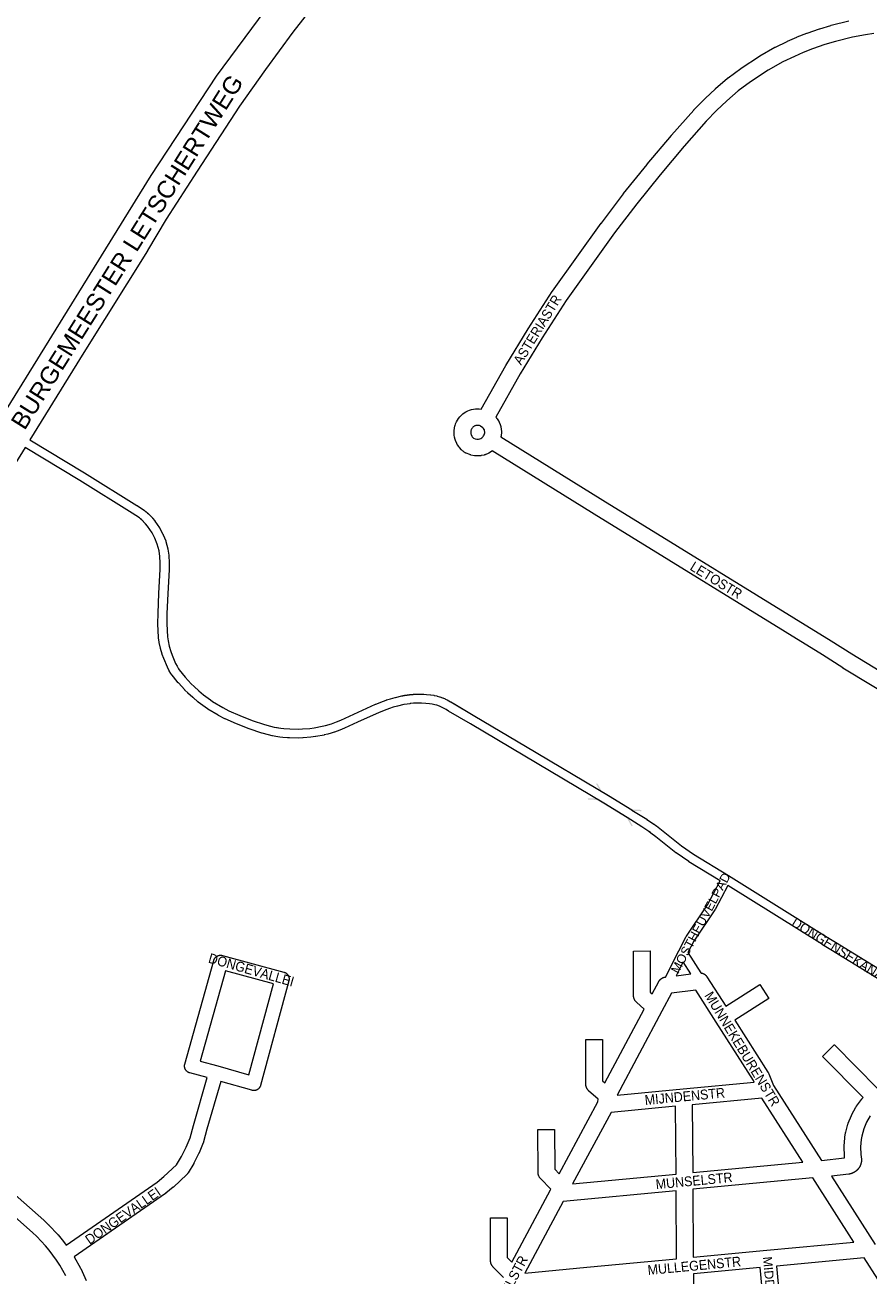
# Model space of a CAD drawing. Header units: metres. Extents: x 123819 to 142731, y 393440 to 405763.
# Tile 64 of 256: x 126581 to 127242, y 400870 to 401849. Entities that reach past the tile are written whole.
import ezdxf
from ezdxf.enums import TextEntityAlignment as Align

# ---------------------------------------------------------------- set-up
doc = ezdxf.new("R2010")
doc.units = ezdxf.units.M
doc.header["$MEASUREMENT"] = 0
for name, color, linetype, lineweight in [('gs-anno-wegen algemeen tekst', 7, 'Continuous', 0), ('gs-knt-fietspaden', 7, 'Continuous', 0), ('gs-knt-hoofdweg', 7, 'Continuous', 0), ('gs-knt-wegen algemeen', 7, 'Continuous', 0), ('gs-symb-viaduct', 7, 'Continuous', 0), ('gs-vlk-plantopografie wegen algemeen', 7, 'Continuous', 0)]:
    doc.layers.add(name, color=color, linetype=linetype, lineweight=lineweight)
doc.styles.add('1.25mm', font='arial.ttf', dxfattribs={"height": 0.002})
doc.styles.add('Style-Arial', font='arial.ttf')

# ---------------------------------------------------------------- blocks, each defined once
blk = doc.blocks.new('gg0-viaduct_136')
at = {"layer": 'gs-symb-viaduct', "linetype": 'Continuous'}
blk.add_hatch(color=7, dxfattribs=at).paths.add_polyline_path([(-5.58, -1.69), (-5.8, -1.4), (-4, 0), (4, 0), (5.8, -1.4), (5.58, -1.69), (3.87, -0.37), (-3.87, -0.37)])
blk = doc.blocks.new('gg0-viaduct_137')
at = {"layer": 'gs-symb-viaduct', "linetype": 'Continuous'}
blk.add_hatch(color=7, dxfattribs=at).paths.add_polyline_path([(-5.58, -1.69), (-5.8, -1.4), (-4, 0), (4, 0), (5.8, -1.4), (5.58, -1.69), (3.87, -0.37), (-3.87, -0.37)])

msp = doc.modelspace()

# ---------------------------------------------------------------- linework, layer by layer
at = {"layer": 'gs-anno-wegen algemeen tekst', "color": 7, "linetype": 'Continuous', "flags": 128}
for points in [[(126613.69, 400893.27), (126684.97, 400942.55), (126690.22, 400946.9), (126700.07, 400956.15), (126704.01, 400962.61), (126707.68, 400969.9), (126710.73, 400977.34), (126713.34, 400986.89), (126713.36, 400986.96), (126724.08, 401024.4), (126710.45, 401028.09), (126710.19, 401028.16), (126709.95, 401028.25), (126709.7, 401028.35), (126709.46, 401028.46), (126709.23, 401028.58), (126709, 401028.71), (126708.78, 401028.85), (126708.57, 401029.01), (126708.36, 401029.17), (126708.16, 401029.34), (126707.97, 401029.53), (126707.79, 401029.72), (126707.62, 401029.92), (126707.46, 401030.13), (126707.3, 401030.34), (126707.16, 401030.57), (126707.03, 401030.79), (126706.91, 401031.03), (126706.81, 401031.27), (126706.71, 401031.52), (126706.62, 401031.77), (126706.55, 401032.02), (126706.49, 401032.28), (126706.44, 401032.53), (126706.41, 401032.8), (126706.39, 401033.06), (126706.38, 401033.32), (126706.38, 401033.59), (126706.39, 401033.85), (126706.42, 401034.11), (126706.46, 401034.37), (126706.51, 401034.63), (126706.58, 401034.89), (126729.26, 401116.19), (126729.33, 401116.45), (126729.43, 401116.7), (126729.53, 401116.95), (126729.64, 401117.19), (126729.77, 401117.43), (126729.91, 401117.66), (126730.06, 401117.88), (126730.22, 401118.1), (126730.39, 401118.31), (126730.57, 401118.51), (126730.76, 401118.7), (126730.96, 401118.88), (126731.17, 401119.05), (126731.38, 401119.21), (126731.61, 401119.36), (126731.84, 401119.5), (126732.07, 401119.63), (126732.32, 401119.74), (126732.57, 401119.85), (126732.82, 401119.94), (126733.08, 401120.02), (126733.34, 401120.08), (126733.6, 401120.14), (126733.87, 401120.18), (126734.13, 401120.2), (126734.4, 401120.22), (126734.67, 401120.22), (126734.94, 401120.21), (126735.21, 401120.18), (126735.48, 401120.14), (126735.74, 401120.09), (126736, 401120.03)], [(126736, 401120.03), (126784.17, 401107), (126784.42, 401106.93), (126784.67, 401106.84), (126784.91, 401106.75), (126785.15, 401106.64), (126785.38, 401106.52), (126785.61, 401106.38), (126785.83, 401106.24), (126786.04, 401106.09), (126786.25, 401105.93), (126786.44, 401105.75), (126786.63, 401105.57), (126786.81, 401105.38), (126786.99, 401105.18), (126787.15, 401104.98), (126787.3, 401104.76), (126787.44, 401104.54), (126787.57, 401104.32), (126787.69, 401104.08), (126787.8, 401103.84), (126787.9, 401103.6), (126787.98, 401103.35), (126788.05, 401103.1), (126788.12, 401102.84), (126788.16, 401102.59), (126788.2, 401102.33), (126788.23, 401102.07), (126788.24, 401101.8), (126788.24, 401101.54), (126788.22, 401101.28), (126788.2, 401101.02), (126788.16, 401100.76), (126788.11, 401100.5), (126788.05, 401100.25), (126765.9, 401018.33), (126765.82, 401018.07), (126765.73, 401017.83), (126765.64, 401017.58), (126765.52, 401017.34), (126765.4, 401017.1), (126765.27, 401016.88), (126765.12, 401016.65), (126764.97, 401016.44), (126764.8, 401016.23), (126764.63, 401016.03), (126764.45, 401015.84), (126764.25, 401015.66), (126764.05, 401015.49), (126763.84, 401015.33), (126763.63, 401015.18), (126763.4, 401015.04), (126763.17, 401014.9), (126762.93, 401014.79), (126762.69, 401014.68), (126762.45, 401014.58), (126762.19, 401014.5), (126761.94, 401014.43), (126761.68, 401014.37), (126761.42, 401014.32), (126761.16, 401014.29), (126760.89, 401014.27), (126760.63, 401014.26), (126760.36, 401014.26), (126760.1, 401014.28), (126759.84, 401014.31), (126759.58, 401014.35), (126759.32, 401014.4), (126759.06, 401014.47), (126734.7, 401021.45), (126723.96, 400983.96), (126721.27, 400974.11), (126721.21, 400973.89), (126721.14, 400973.68), (126721.05, 400973.47), (126717.8, 400965.53), (126717.71, 400965.33), (126717.62, 400965.14), (126713.75, 400957.45), (126713.65, 400957.25), (126713.53, 400957.06), (126709.09, 400949.77), (126708.95, 400949.57), (126708.81, 400949.37), (126708.66, 400949.17), (126708.5, 400948.98), (126708.33, 400948.8), (126708.16, 400948.63), (126697.64, 400938.75), (126697.51, 400938.64), (126697.38, 400938.53), (126691.82, 400933.91), (126691.63, 400933.76), (126691.43, 400933.62), (126619.95, 400884.2)], [(126732.44, 401033.56), (126756.72, 401026.6), (126775.97, 401097.81), (126738.4, 401107.96), (126718.68, 401037.28), (126732.36, 401033.58), (126732.44, 401033.56)]]:
    msp.add_lwpolyline(points, dxfattribs=at)
at = {"layer": 'gs-knt-fietspaden', "color": 7, "linetype": 'Continuous', "flags": 128}
for points in [[(126585.39, 401523.82), (126627.97, 401497.91), (126628, 401497.89), (126669.16, 401472.38), (126669.29, 401472.3), (126675.09, 401468.34), (126675.18, 401468.27), (126675.22, 401468.25), (126675.27, 401468.2), (126675.34, 401468.15)], [(126671.81, 401461.97), (126671, 401462.63), (126665.4, 401466.45), (126624.31, 401491.92), (126581.69, 401517.85)], [(126672.68, 401461.24), (126672.6, 401461.31), (126671.81, 401461.97)], [(126675.34, 401468.15), (126675.39, 401468.11), (126675.52, 401468.01), (126675.53, 401468), (126675.64, 401467.91), (126675.77, 401467.81), (126675.79, 401467.79), (126675.89, 401467.71), (126676.01, 401467.61), (126676.05, 401467.58), (126676.13, 401467.51), (126676.26, 401467.41), (126676.31, 401467.37), (126676.38, 401467.31), (126676.5, 401467.21), (126676.57, 401467.15), (126676.62, 401467.11), (126676.74, 401467.01), (126676.82, 401466.94), (126676.86, 401466.91), (126676.98, 401466.8), (126677.08, 401466.72), (126677.1, 401466.7)], [(126677.37, 401466.47), (126677.45, 401466.4), (126677.56, 401466.3), (126677.62, 401466.25), (126677.68, 401466.2), (126677.79, 401466.1), (126677.86, 401466.03), (126678.9, 401465.1)], [(126678.9, 401465.1), (126679.06, 401464.95), (126680.4, 401463.6), (126680.52, 401463.47), (126681.2, 401462.71), (126681.22, 401462.68), (126681.29, 401462.6), (126681.31, 401462.58), (126681.39, 401462.48), (126683.06, 401460.29), (126683.16, 401460.15), (126683.19, 401460.12), (126686.85, 401454.81), (126686.86, 401454.8)], [(126675.9, 401458.09), (126674.38, 401459.67), (126674.37, 401459.69), (126672.85, 401461.09)], [(126686.57, 401365.24), (126686.06, 401368.69), (126686.04, 401368.85), (126686.03, 401369.01), (126685.46, 401379.57), (126685.46, 401379.7), (126685.46, 401379.83), (126685.63, 401387.72), (126685.63, 401387.79), (126686.3, 401403.77), (126686.3, 401403.8), (126687.24, 401422.18), (126687.4, 401427.41), (126687.12, 401432.45), (126686.45, 401436.88), (126685.06, 401442.13), (126683.22, 401446.7), (126680.96, 401450.98), (126680.96, 401450.98), (126677.43, 401456.09), (126677.42, 401456.11), (126675.9, 401458.09)], [(126687.07, 401454.45), (126689.51, 401449.82), (126689.57, 401449.71), (126689.58, 401449.68), (126689.59, 401449.66), (126689.62, 401449.6), (126689.67, 401449.49), (126691.66, 401444.55), (126691.71, 401444.41), (126691.75, 401444.28), (126691.8, 401444.13), (126693.29, 401438.48), (126693.31, 401438.36), (126693.33, 401438.3), (126693.34, 401438.24), (126693.36, 401438.11), (126694.08, 401433.34), (126694.1, 401433.17), (126694.12, 401433.01), (126694.42, 401427.65), (126694.42, 401427.49), (126694.42, 401427.34), (126694.26, 401421.93), (126694.25, 401421.86), (126693.31, 401403.45), (126692.64, 401387.53), (126692.48, 401379.81), (126693.03, 401369.55), (126693.5, 401366.37), (126694.4, 401362.15), (126695.59, 401358.01), (126696.65, 401355.1), (126699.41, 401348.58), (126700.56, 401346.46), (126701.67, 401344.56), (126702.21, 401343.75)], [(126687.56, 401360.57), (126686.61, 401365.02)], [(126688.88, 401355.95), (126687.62, 401360.33)], [(126695.66, 401340.92), (126694.47, 401342.97), (126694.4, 401343.08), (126693.15, 401345.4), (126693.08, 401345.55), (126693.01, 401345.69), (126690.15, 401352.45), (126690.12, 401352.53), (126690.09, 401352.62), (126688.96, 401355.72)], [(126701.37, 401333.56), (126701.36, 401333.57), (126697.72, 401338.09), (126697.69, 401338.13), (126696.63, 401339.49), (126696.61, 401339.52)], [(126702.21, 401343.75), (126706.77, 401338.05)], [(126706.77, 401338.05), (126706.77, 401338.05), (126711.62, 401332.78), (126713.79, 401330.67), (126717.59, 401327.21), (126721.34, 401324.04), (126726.6, 401320.17), (126728.36, 401318.95), (126736.31, 401314.15), (126740.98, 401311.67), (126749.79, 401307.88), (126749.79, 401307.87), (126759.43, 401304.06), (126769.1, 401300.77), (126773.79, 401299.49), (126776.54, 401298.85)], [(126716.89, 401318.61), (126713.01, 401321.89), (126712.92, 401321.98), (126709.02, 401325.51), (126708.93, 401325.6), (126706.65, 401327.83), (126706.59, 401327.89), (126706.53, 401327.96), (126701.53, 401333.38)], [(126724.45, 401313.12), (126722.56, 401314.43), (126722.48, 401314.48), (126717.08, 401318.46)], [(126882.82, 401317.17), (126880.69, 401316.88), (126878, 401316.44), (126873.13, 401315.31), (126869.68, 401314.34), (126866.76, 401313.42), (126864.7, 401312.62), (126858.77, 401310.26), (126841.86, 401302.66), (126831.66, 401297.95), (126831.66, 401297.95), (126831.65, 401297.95), (126831.53, 401297.9), (126827.98, 401296.43), (126827.84, 401296.37), (126823.82, 401294.9), (126823.72, 401294.86), (126823.66, 401294.84), (126823.61, 401294.83), (126821.17, 401294.07), (126821.09, 401294.05), (126818.66, 401293.36), (126818.62, 401293.34), (126818.56, 401293.33), (126818.45, 401293.3), (126815.71, 401292.67), (126815.57, 401292.64), (126815.57, 401292.64), (126809.2, 401291.45), (126809.17, 401291.44), (126809.02, 401291.42), (126805.32, 401290.89), (126805.22, 401290.88), (126805.13, 401290.87), (126799.29, 401290.37)], [(126821.49, 401301.52), (126821.51, 401301.53), (126825.36, 401302.94), (126828.78, 401304.36), (126838.94, 401309.04), (126838.97, 401309.05), (126855.96, 401316.69), (126856.1, 401316.75), (126862.12, 401319.15), (126862.15, 401319.16), (126864.34, 401320.01)], [(126864.54, 401320.08), (126867.61, 401321.05), (126867.73, 401321.09), (126871.31, 401322.09), (126871.46, 401322.13), (126876.52, 401323.31)], [(126876.52, 401323.31), (126876.68, 401323.34), (126876.76, 401323.35)], [(126876.52, 401323.31), (126876.76, 401323.35)], [(126876.76, 401323.35), (126876.95, 401323.39), (126877.15, 401323.43), (126877.23, 401323.44), (126877.51, 401323.49), (126877.62, 401323.51), (126877.78, 401323.54), (126878.06, 401323.59), (126878.09, 401323.59), (126878.34, 401323.63), (126878.57, 401323.67), (126878.61, 401323.68), (126878.89, 401323.72), (126879.04, 401323.75), (126879.17, 401323.77), (126879.45, 401323.81), (126879.51, 401323.82), (126879.73, 401323.85), (126879.99, 401323.89), (126880, 401323.89), (126880.28, 401323.93), (126880.46, 401323.96), (126880.52, 401323.97), (126880.56, 401323.97), (126880.84, 401324.01), (126881, 401324.03), (126881.12, 401324.05), (126881.4, 401324.08), (126881.47, 401324.09), (126881.68, 401324.12), (126881.94, 401324.15), (126881.96, 401324.15), (126882.23, 401324.18), (126882.41, 401324.21), (126882.51, 401324.22), (126882.79, 401324.25), (126882.88, 401324.26), (126883.07, 401324.28), (126883.35, 401324.31), (126883.36, 401324.31), (126883.63, 401324.34), (126883.83, 401324.36), (126883.91, 401324.36), (126884.19, 401324.39), (126884.3, 401324.4), (126884.36, 401324.41), (126884.47, 401324.42), (126884.75, 401324.44), (126884.84, 401324.45), (126885.03, 401324.47), (126885.31, 401324.49), (126885.32, 401324.49), (126885.59, 401324.51)], [(126885.66, 401317.46), (126883.31, 401317.22)], [(126885.59, 401324.51), (126885.72, 401324.52), (126885.77, 401324.52), (126885.8, 401324.53)], [(126888.4, 401317.65), (126885.66, 401317.46)], [(126885.8, 401324.53), (126885.99, 401324.54), (126886.22, 401324.56), (126886.28, 401324.56), (126886.44, 401324.57), (126886.67, 401324.59), (126886.75, 401324.59), (126886.9, 401324.6), (126887.12, 401324.62), (126887.23, 401324.62), (126887.71, 401324.65)], [(126887.71, 401324.65), (126887.74, 401324.65), (126887.81, 401324.65), (126888.19, 401324.67), (126888.19, 401324.67), (126888.2, 401324.67)], [(126888.2, 401324.67), (126888.31, 401324.67), (126888.42, 401324.67)], [(126891.94, 401317.59), (126891.94, 401317.59), (126891.93, 401317.59), (126891.92, 401317.59), (126888.4, 401317.65), (126888.4, 401317.65)], [(126888.42, 401324.67), (126892.1, 401324.61), (126892.17, 401324.6), (126892.21, 401324.6), (126893.58, 401324.55), (126893.65, 401324.55), (126895.74, 401324.42), (126895.77, 401324.42), (126895.86, 401324.42), (126898.96, 401324.15), (126899.11, 401324.14), (126899.25, 401324.12), (126901.57, 401323.72), (126901.74, 401323.69), (126903.85, 401323.22), (126903.94, 401323.2), (126904.04, 401323.17), (126906.01, 401322.62)], [(126895.32, 401317.42), (126891.94, 401317.59)], [(126907.56, 401314.48), (126907.55, 401314.48), (126905.85, 401315.24), (126904.01, 401315.89), (126902.24, 401316.39), (126900.31, 401316.82), (126898.22, 401317.17), (126895.33, 401317.42), (126895.32, 401317.42)], [(126906.23, 401322.55), (126908.32, 401321.82), (126908.45, 401321.77), (126908.58, 401321.71), (126910.52, 401320.85)], [(126910.71, 401320.76), (126910.73, 401320.75), (126910.74, 401320.74), (126912, 401320.08), (126912.03, 401320.07), (126914.65, 401318.67), (126914.66, 401318.67), (126914.73, 401318.63), (126914.81, 401318.59), (126914.81, 401318.58)], [(126914.81, 401318.58), (126933.74, 401307.32)], [(126766.94, 401294.09), (126757.08, 401297.44), (126757, 401297.47), (126756.92, 401297.5), (126747.16, 401301.37), (126747.06, 401301.41), (126747.05, 401301.41), (126738.07, 401305.28), (126738.07, 401305.28), (126737.94, 401305.34), (126737.94, 401305.34), (126737.81, 401305.41), (126732.93, 401308), (126732.85, 401308.05), (126732.77, 401308.09), (126724.64, 401312.99)], [(126911.29, 401312.51), (126907.56, 401314.48)], [(126930.16, 401301.29), (126913.11, 401311.42), (126913.1, 401311.43), (126911.3, 401312.51), (126911.29, 401312.51)], [(126933.74, 401307.32), (126973.35, 401283.79), (126973.35, 401283.79), (127038.15, 401245.21), (127038.18, 401245.19), (127056.57, 401233.94), (127056.6, 401233.92), (127068.21, 401226.67), (127068.24, 401226.65), (127068.3, 401226.61), (127069.62, 401225.77), (127069.7, 401225.71), (127073.76, 401222.96), (127073.78, 401222.95), (127073.83, 401222.91), (127073.9, 401222.86), (127073.91, 401222.85), (127075.24, 401221.86), (127075.26, 401221.84), (127075.71, 401221.51), (127075.72, 401221.49), (127075.78, 401221.45), (127075.79, 401221.44)], [(126776.54, 401298.85), (126781.87, 401298)], [(126781.87, 401298), (126783.99, 401297.79), (126784, 401297.79)], [(126784, 401297.79), (126788.8, 401297.44)], [(126788.8, 401297.44), (126788.82, 401297.44), (126788.82, 401297.44), (126788.83, 401297.44), (126795.31, 401297.28), (126798.8, 401297.37), (126804.43, 401297.85), (126807.93, 401298.35), (126807.95, 401298.35), (126814.21, 401299.53), (126816.77, 401300.12), (126816.79, 401300.12)], [(126816.79, 401300.12), (126821.49, 401301.52)], [(127034.54, 401239.19), (126930.16, 401301.29)], [(126775.06, 401291.98), (126772.13, 401292.67), (126772.01, 401292.7), (126767.15, 401294.03)], [(126780.87, 401291.05), (126780.86, 401291.05), (126777.75, 401291.54), (126775.31, 401291.93), (126775.3, 401291.93)], [(126799.08, 401290.36), (126795.4, 401290.26), (126795.31, 401290.26), (126795.23, 401290.26), (126788.57, 401290.42), (126788.43, 401290.43), (126788.4, 401290.43), (126787.06, 401290.51), (126787.01, 401290.52), (126783.44, 401290.79), (126783.43, 401290.79), (126783.35, 401290.8), (126781.07, 401291.02)], [(127064.47, 401220.73), (127064.44, 401220.75), (127052.89, 401227.96), (127034.54, 401239.19)], [(127069.77, 401217.18), (127064.47, 401220.73)], [(127075.79, 401221.44), (127095.33, 401206)], [(127071.45, 401215.92), (127071.04, 401216.24), (127069.78, 401217.18)], [(127091.07, 401200.42), (127091.07, 401200.42), (127075.2, 401212.94), (127071.47, 401215.91), (127071.45, 401215.92)], [(127091.26, 401200.28), (127091.16, 401200.35), (127091.07, 401200.42)], [(127091.26, 401200.28), (127091.07, 401200.42)], [(127125.73, 401178.45), (127101.19, 401193.46), (127101.11, 401193.51), (127101.03, 401193.56), (127091.26, 401200.28)], [(127095.33, 401206), (127104.93, 401199.4), (127132.21, 401182.72), (127132.24, 401182.7), (127209.48, 401134.48), (127216.03, 401130.54), (127216.06, 401130.52), (127301.79, 401077.79), (127364.17, 401039.14), (127430.48, 400997.95), (127437.61, 400996.45), (127437.68, 400996.44), (127441.07, 400995.66), (127441.22, 400995.62), (127441.37, 400995.58), (127441.52, 400995.52), (127441.67, 400995.46), (127445.24, 400993.93)], [(127082.78, 401103.12), (127093.3, 401123.77), (127093.32, 401123.8), (127099.05, 401134.78), (127099.12, 401134.9), (127099.18, 401135.01), (127099.25, 401135.11), (127115.68, 401159.62), (127125.73, 401178.45)], [(127131.71, 401174.76), (127121.79, 401156.16), (127121.73, 401156.06), (127121.67, 401155.95), (127121.61, 401155.86), (127105.19, 401131.36), (127100.48, 401122.34)], [(127421.42, 400982.32), (127421.44, 400982.37), (127421.49, 400982.51), (127424.16, 400989.64), (127425.08, 400993.04), (127360.47, 401033.17), (127298.11, 401071.81), (127212.4, 401124.53), (127205.83, 401128.48), (127205.78, 401128.51), (127131.71, 401174.76)], [(127100.48, 401122.34), (127110.62, 401106.36)], [(127102.8, 401105.59), (127096.76, 401115.1), (127091.19, 401104.16)]]:
    msp.add_lwpolyline(points, dxfattribs=at)
at = {"layer": 'gs-knt-hoofdweg', "color": 7, "linetype": 'Continuous', "flags": 128}
for points in [[(126561.27, 401538.68), (126680.13, 401730.66), (126680.14, 401730.68), (126731.46, 401808.46), (126786.7, 401883.5), (126845.73, 401955.6), (126879.15, 401991.37), (126915.31, 402024.35), (126953.99, 402054.35), (126994.93, 402081.18), (127037.88, 402104.65), (127037.98, 402104.7), (127062.06, 402116.23)], [(126824.34, 401885.41), (126791.18, 401842.97), (126769.73, 401813.67), (126749.44, 401785.07), (126716.3, 401734.11), (126691.98, 401696.44), (126677.43, 401671.87), (126677.34, 401671.71), (126627.65, 401592.18), (126585.39, 401523.82)], [(126581.69, 401517.85), (126520.01, 401418.21), (126507.24, 401397.02), (126495.05, 401375.61), (126483.4, 401353.91), (126472.39, 401332.1), (126439.32, 401256.73), (126412.71, 401179.06), (126392.6, 401099.26), (126387.11, 401070.72), (126382.43, 401041.83), (126379.42, 401019.03)]]:
    msp.add_lwpolyline(points, dxfattribs=at)
at = {"layer": 'gs-knt-wegen algemeen', "color": 7, "linetype": 'Continuous', "flags": 128}
for points in [[(126947.17, 401515.07), (126946.95, 401514.91), (126945.04, 401513.65), (126944.82, 401513.5), (126944.58, 401513.37), (126944.34, 401513.24), (126944.1, 401513.13), (126942.2, 401512.27), (126941.94, 401512.16), (126941.67, 401512.06), (126941.4, 401511.98), (126941.13, 401511.9), (126940.85, 401511.84), (126938.63, 401511.38), (126938.38, 401511.33), (126938.12, 401511.29), (126937.86, 401511.27), (126937.59, 401511.25), (126935, 401511.14), (126934.72, 401511.13), (126934.43, 401511.14), (126934.15, 401511.16), (126933.87, 401511.19), (126933.59, 401511.23), (126933.32, 401511.28), (126930.63, 401511.87), (126930.38, 401511.94), (126930.12, 401512.01), (126929.86, 401512.1), (126929.61, 401512.19), (126926.97, 401513.25), (126926.69, 401513.37), (126926.42, 401513.5), (126926.16, 401513.64), (126925.9, 401513.8), (126925.23, 401514.22), (126924.98, 401514.39), (126924.74, 401514.57), (126924.51, 401514.76), (126923.91, 401515.27), (126923.7, 401515.46), (126923.49, 401515.66), (126923.29, 401515.87), (126921.58, 401517.79), (126921.38, 401518.01), (126921.2, 401518.25), (126921.03, 401518.49), (126920.07, 401519.91), (126919.91, 401520.16), (126919.76, 401520.42), (126919.62, 401520.68), (126919.5, 401520.95), (126918.53, 401523.18), (126918.41, 401523.47), (126918.31, 401523.76), (126918.22, 401524.06), (126917.83, 401525.79), (126917.58, 401527.54), (126917.48, 401529.31), (126917.53, 401531.09), (126917.73, 401532.85), (126918.07, 401534.59), (126918.13, 401534.82), (126918.62, 401536.32), (126919.24, 401537.78), (126919.99, 401539.17), (126920.86, 401540.5), (126921.83, 401541.75), (126922.92, 401542.9), (126924.09, 401543.96), (126924.15, 401544.01), (126925.39, 401544.92), (126926.71, 401545.74), (126928.09, 401546.44), (126929.53, 401547.02), (126931.01, 401547.48), (126932.52, 401547.81), (126934.05, 401548.02), (126935.6, 401548.1), (126937.15, 401548.05), (126938.68, 401547.87), (126957.89, 401581.87), (126958, 401582.05), (126975.3, 401610.54), (126975.39, 401610.68), (126994.21, 401639.94), (126994.3, 401640.08), (126994.4, 401640.21), (127032.56, 401693.38), (127032.66, 401693.52), (127050.01, 401716.4), (127050.12, 401716.54), (127068.49, 401739.38), (127068.58, 401739.49), (127087.59, 401762.14), (127087.69, 401762.26), (127104.96, 401781.87), (127105.17, 401782.1), (127113.6, 401790.8), (127113.82, 401791.02), (127121.97, 401798.66), (127122.16, 401798.83), (127131.51, 401806.94), (127131.72, 401807.12), (127131.95, 401807.29), (127141.99, 401814.57), (127142.22, 401814.72), (127156.35, 401824.07), (127156.54, 401824.19), (127156.72, 401824.3), (127168.6, 401831.07), (127168.8, 401831.18), (127169.01, 401831.28), (127178.22, 401835.7), (127178.35, 401835.76), (127185.58, 401839.03), (127185.75, 401839.1), (127185.91, 401839.17), (127193.42, 401842.07), (127193.67, 401842.16), (127203.57, 401845.53), (127203.74, 401845.58), (127212.21, 401848.2), (127212.39, 401848.26), (127212.57, 401848.31), (127226.34, 401851.71)], [(127246.08, 401841.77), (127239.46, 401840.94), (127229.29, 401839.03), (127215.88, 401835.71), (127207.68, 401833.17), (127197.99, 401829.88), (127190.78, 401827.09), (127183.78, 401823.93), (127174.85, 401819.64), (127163.35, 401813.09), (127149.52, 401803.94), (127139.82, 401796.91), (127130.78, 401789.08), (127122.84, 401781.63), (127114.63, 401773.15), (127097.52, 401753.71), (127078.59, 401731.17), (127060.32, 401708.46), (127043.09, 401685.72), (127005.07, 401632.76), (126986.38, 401603.71), (126969.18, 401575.38), (126969.18, 401575.37), (126969.18, 401575.37)], [(126969.18, 401575.37), (126950.01, 401541.46), (126950.31, 401541.15), (126950.5, 401540.94), (126950.69, 401540.72), (126950.86, 401540.5), (126951.02, 401540.26), (126952.16, 401538.55), (126952.32, 401538.3), (126952.47, 401538.04), (126952.61, 401537.77), (126952.73, 401537.5), (126953.45, 401535.81), (126953.56, 401535.53), (126953.66, 401535.24), (126953.75, 401534.95), (126953.82, 401534.66), (126953.88, 401534.36), (126953.92, 401534.06), (126954.39, 401530.28), (126954.42, 401530.01), (126954.44, 401529.73), (126954.44, 401529.46), (126954.43, 401529.18), (126954.42, 401528.91), (126954.3, 401527.55), (126954.27, 401527.26), (126954.22, 401526.97), (126954.16, 401526.68), (126954.09, 401526.4), (126954.02, 401526.14)], [(126933.96, 401524.47), (126935.29, 401524.18), (126936.51, 401524.23), (126937.52, 401524.44), (126938.28, 401524.79), (126939.23, 401525.41), (126940.1, 401526.27), (126940.54, 401526.81), (126940.97, 401527.77), (126941.38, 401529.26), (126941.39, 401529.36), (126941.11, 401531.55), (126940.99, 401531.84), (126940.5, 401532.57), (126939.83, 401533.27), (126938.19, 401534.52), (126937.75, 401534.71), (126937.3, 401534.86), (126936.84, 401534.98), (126936.36, 401535.05), (126935.89, 401535.08), (126935.41, 401535.07), (126934.93, 401535.02), (126934.47, 401534.92), (126934.01, 401534.79), (126933.56, 401534.62), (126933.13, 401534.41), (126932.72, 401534.16), (126932.34, 401533.88), (126932.02, 401533.59), (126931.72, 401533.28), (126931.46, 401532.94), (126931.22, 401532.58), (126931.01, 401532.21), (126930.84, 401531.82), (126930.7, 401531.41), (126930.57, 401530.71), (126930.51, 401530), (126930.51, 401529.28), (126930.57, 401528.57), (126930.69, 401527.87), (126931.2, 401526.69), (126931.57, 401526.14), (126932.57, 401525.03), (126933.96, 401524.47), (126933.96, 401524.47)], [(126954.02, 401526.14), (127033.84, 401476.51), (127212.6, 401366.4), (127212.68, 401366.35), (127228.66, 401356.19), (127272.9, 401329.32), (127273.11, 401329.22)], [(127266.37, 401318.05), (127221.84, 401345.09), (127221.72, 401345.17), (127205.73, 401355.34), (127027, 401465.43), (127026.98, 401465.44), (126947.17, 401515.07)], [(127070.94, 401091.28), (127072.46, 401089.92), (127077.67, 401099.7), (127077.75, 401099.85), (127077.83, 401099.98), (127077.92, 401100.12), (127078, 401100.25), (127078.1, 401100.39), (127078.19, 401100.51), (127078.29, 401100.65), (127078.38, 401100.77), (127078.49, 401100.89), (127078.59, 401101.01), (127078.7, 401101.13), (127078.81, 401101.24), (127078.93, 401101.36), (127079.04, 401101.46), (127079.17, 401101.57), (127079.28, 401101.67), (127079.41, 401101.77), (127079.54, 401101.87), (127079.67, 401101.96), (127079.8, 401102.05), (127079.94, 401102.14), (127080.07, 401102.22), (127080.21, 401102.31), (127080.34, 401102.38), (127080.49, 401102.46), (127080.63, 401102.52), (127080.78, 401102.59), (127080.92, 401102.65), (127081.08, 401102.72), (127081.22, 401102.77), (127081.38, 401102.82), (127081.52, 401102.87), (127081.68, 401102.92), (127081.83, 401102.96), (127081.99, 401102.99), (127082.14, 401103.03), (127082.31, 401103.06), (127082.46, 401103.08), (127082.62, 401103.1), (127082.78, 401103.12)], [(127091.19, 401104.16), (127102.8, 401105.59)], [(127110.62, 401106.36), (127110.77, 401106.34), (127110.93, 401106.32), (127111.08, 401106.29), (127111.24, 401106.26), (127111.4, 401106.22), (127111.55, 401106.18), (127111.7, 401106.13), (127111.86, 401106.09), (127112.01, 401106.03), (127112.16, 401105.98), (127112.31, 401105.92), (127112.45, 401105.86), (127112.6, 401105.79), (127112.74, 401105.72), (127112.88, 401105.65), (127113.03, 401105.57), (127113.16, 401105.49), (127113.3, 401105.41), (127113.43, 401105.32), (127113.57, 401105.23), (127113.69, 401105.14), (127113.82, 401105.04), (127113.95, 401104.94), (127114.07, 401104.84), (127114.19, 401104.73), (127114.31, 401104.63), (127114.42, 401104.51), (127114.53, 401104.4), (127114.64, 401104.28), (127114.75, 401104.16), (127114.85, 401104.04), (127114.95, 401103.92), (127115.05, 401103.79), (127115.14, 401103.66), (127115.23, 401103.53), (127115.31, 401103.41)], [(127115.31, 401103.41), (127115.31, 401103.41), (127115.32, 401103.4)], [(127115.31, 401103.41), (127115.31, 401103.41), (127115.32, 401103.4)], [(127106.55, 401092.94), (127087.57, 401090.6), (127080.03, 401076.46), (127045, 401010.74)], [(127152.31, 401020.89), (127151.83, 401022.11), (127122.59, 401067.85), (127106.55, 401092.94)], [(127045, 401010.74), (127096.67, 401015.63), (127152.31, 401020.89)], [(126613.54, 400869.11), (126608.78, 400877.5), (126606.24, 400881.42), (126600.49, 400889.24), (126597.5, 400892.83), (126590.86, 400899.92), (126587.42, 400903.18), (126509.15, 400972.23), (126502.38, 400977.69), (126498.97, 400980.09), (126495.45, 400982.33), (126487.89, 400986.48), (126484.11, 400988.24), (126480.26, 400989.83), (126472.15, 400992.57), (126463.85, 400994.57), (126458.64, 400995.44), (126378.06, 401006.08)], [(127090.81, 401002), (127040.26, 400997.22)], [(127091.16, 400948.81), (127090.81, 401002)], [(127158.21, 401008.37), (127103.83, 401003.22)], [(127103.83, 401003.22), (127104.17, 400950.04)], [(127190.36, 400958.19), (127158.21, 401008.37)], [(127040.26, 400997.22), (127010.09, 400941.15)], [(127243.17, 400994.57), (127240.35, 400989.55), (127238.17, 400984.22), (127236.62, 400978.57), (127236.16, 400975.93), (127235.67, 400970.09), (127235.89, 400964.17), (127236.27, 400960.68), (127236.3, 400960.43), (127236.31, 400960.18), (127236.31, 400959.92), (127236.3, 400959.67), (127236.3, 400959.55), (127236.29, 400959.43), (127236.28, 400959.31), (127236.27, 400959.19), (127236.26, 400959.07), (127236.25, 400958.95), (127236.23, 400958.83), (127236.22, 400958.72), (127236.2, 400958.6), (127236.19, 400958.48), (127236.17, 400958.36), (127236.15, 400958.24), (127236.13, 400958.13), (127236.1, 400958.01), (127236.08, 400957.89), (127236.06, 400957.78), (127236.03, 400957.66), (127236, 400957.54), (127235.97, 400957.43), (127235.95, 400957.31), (127235.91, 400957.2), (127235.88, 400957.08), (127235.85, 400956.96), (127235.82, 400956.85), (127235.78, 400956.74), (127235.74, 400956.62), (127235.7, 400956.51), (127235.67, 400956.4), (127235.63, 400956.28), (127235.58, 400956.17), (127235.54, 400956.06), (127235.5, 400955.95), (127235.45, 400955.84), (127235.41, 400955.73), (127235.36, 400955.62), (127235.31, 400955.51), (127235.26, 400955.4), (127235.21, 400955.29), (127235.16, 400955.18), (127235.11, 400955.08), (127235.05, 400954.97), (127235, 400954.87), (127234.94, 400954.76), (127234.89, 400954.66), (127234.83, 400954.55), (127234.77, 400954.45), (127234.71, 400954.34), (127234.65, 400954.24), (127234.58, 400954.14), (127234.52, 400954.04), (127234.45, 400953.94), (127234.39, 400953.84), (127234.32, 400953.74), (127234.26, 400953.64), (127234.19, 400953.54), (127234.12, 400953.45), (127234.05, 400953.35), (127233.97, 400953.25), (127233.9, 400953.16), (127233.83, 400953.07), (127233.75, 400952.97), (127233.68, 400952.88), (127233.6, 400952.79), (127233.52, 400952.7), (127233.45, 400952.61), (127233.37, 400952.52), (127233.28, 400952.43), (127233.2, 400952.34), (127233.12, 400952.26), (127233.04, 400952.17), (127232.95, 400952.08), (127232.87, 400952), (127232.78, 400951.92), (127232.7, 400951.84), (127232.61, 400951.75), (127232.52, 400951.67), (127232.43, 400951.59), (127232.34, 400951.51), (127232.25, 400951.44), (127232.16, 400951.36), (127232.07, 400951.28), (127231.98, 400951.21), (127231.88, 400951.14), (127231.79, 400951.06), (127231.69, 400950.99), (127231.6, 400950.92), (127231.5, 400950.85), (127231.4, 400950.78), (127231.3, 400950.71), (127231.2, 400950.65), (127231.1, 400950.58), (127231, 400950.52), (127230.9, 400950.45), (127230.8, 400950.39), (127230.7, 400950.33), (127230.6, 400950.27), (127230.49, 400950.21), (127230.39, 400950.15), (127230.28, 400950.09), (127230.18, 400950.04), (127230.07, 400949.98), (127229.97, 400949.93), (127229.86, 400949.87), (127229.75, 400949.82), (127229.64, 400949.77), (127229.53, 400949.72), (127229.43, 400949.67), (127229.32, 400949.63), (127229.21, 400949.58), (127229.09, 400949.53), (127228.98, 400949.49), (127228.87, 400949.45), (127228.76, 400949.41), (127228.65, 400949.36), (127228.53, 400949.33), (127228.42, 400949.29), (127228.31, 400949.25), (127228.19, 400949.21), (127228.08, 400949.18), (127227.97, 400949.15), (127227.85, 400949.11), (127227.73, 400949.08), (127227.62, 400949.05), (127227.5, 400949.03), (127227.39, 400949), (127227.27, 400948.97), (127227.15, 400948.95), (127227.04, 400948.92), (127226.76, 400948.87), (127226.47, 400948.84), (127212.76, 400947.36), (127247.12, 400893.71)], [(126517.66, 400982.09), (126596.12, 400912.87), (126596.29, 400912.71), (126599.95, 400909.24), (126600.09, 400909.1), (126600.23, 400908.96), (126607.13, 400901.59), (126607.26, 400901.45), (126607.39, 400901.3), (126610.62, 400897.42), (126610.74, 400897.27), (126610.86, 400897.11), (126613.69, 400893.27)], [(127104.17, 400950.04), (127190.36, 400958.19)], [(127010.09, 400941.15), (127091.16, 400948.81)], [(127198.26, 400945.86), (127104.26, 400936.97)], [(127230.4, 400895.68), (127198.26, 400945.86)], [(127091.24, 400935.74), (127002.7, 400927.37)], [(127091.59, 400882.56), (127091.24, 400935.74)], [(127104.26, 400936.97), (127104.6, 400883.79)], [(127002.7, 400927.37), (126972.72, 400871.32)], [(127104.6, 400883.79), (127162.16, 400889.23), (127230.4, 400895.68)], [(126619.95, 400884.2), (126620.01, 400884.09), (126624.99, 400875.3), (126625.11, 400875.07), (126625.23, 400874.84), (126629.5, 400865.69)], [(126972.72, 400871.32), (127021.42, 400875.93), (127091.59, 400882.56)], [(127156.9, 400875.65), (127104.68, 400870.72)], [(127161.84, 400822.91), (127156.9, 400875.65)], [(127238.3, 400883.35), (127169.86, 400876.88)], [(127169.86, 400876.88), (127174.8, 400824.13)], [(127270.45, 400833.17), (127238.3, 400883.35)], [(127104.68, 400870.72), (127105.03, 400817.54)]]:
    msp.add_lwpolyline(points, dxfattribs=at)
for points in [[(126956.09, 400867.85), (126947.83, 400876.23), (126947.62, 400876.46), (126947.41, 400876.7), (126947.22, 400876.95), (126947.04, 400877.21), (126946.87, 400877.47), (126946.72, 400877.75), (126946.58, 400878.03), (126946.45, 400878.32), (126946.34, 400878.61), (126946.24, 400878.91), (126946.16, 400879.21), (126946.09, 400879.52), (126946.03, 400879.83), (126945.99, 400880.14), (126945.97, 400880.46), (126945.96, 400880.77), (126945.83, 400914.59, -0.382381), (126945.84, 400914.6), (126958.84, 400914.65, -0.382382), (126958.85, 400914.64), (126958.97, 400883.48), (126962.52, 400879.87), (126992.87, 400936.6), (126993.2, 400937.2), (126985.1, 400945.33), (126984.88, 400945.56), (126984.68, 400945.8), (126984.48, 400946.05), (126984.3, 400946.31), (126984.13, 400946.58), (126983.97, 400946.85), (126983.83, 400947.14), (126983.7, 400947.43), (126983.59, 400947.72), (126983.49, 400948.02), (126983.4, 400948.33), (126983.33, 400948.64), (126983.28, 400948.95), (126983.24, 400949.27), (126983.21, 400949.58), (126983.21, 400949.9), (126983.07, 400983.85, -0.382384), (126983.08, 400983.86), (126996.08, 400983.91, -0.382384), (126996.09, 400983.9), (126996.21, 400952.62), (126999.63, 400949.19), (127029.92, 401005.47), (127030.22, 401007.44), (127022.73, 401014.17), (127022.51, 401014.38), (127022.3, 401014.6), (127022.1, 401014.82), (127021.91, 401015.06), (127021.73, 401015.3), (127021.57, 401015.56), (127021.41, 401015.82), (127021.27, 401016.08), (127021.14, 401016.35), (127021.02, 401016.63), (127020.92, 401016.92), (127020.83, 401017.2), (127020.75, 401017.5), (127020.69, 401017.79), (127020.64, 401018.09), (127020.6, 401018.39), (127020.58, 401018.69), (127020.57, 401018.99), (127020.44, 401054.16, -0.382406), (127020.45, 401054.17), (127033.45, 401054.21, -0.382407), (127033.46, 401054.21), (127033.58, 401021.93), (127035.36, 401020.33), (127066.15, 401078.08), (127060.09, 401083.52), (127059.87, 401083.73), (127059.66, 401083.94), (127059.46, 401084.17), (127059.27, 401084.41), (127059.09, 401084.65), (127058.93, 401084.9), (127058.77, 401085.16), (127058.63, 401085.43), (127058.5, 401085.7), (127058.38, 401085.98), (127058.28, 401086.26), (127058.19, 401086.55), (127058.11, 401086.84), (127058.05, 401087.14), (127058, 401087.44), (127057.96, 401087.74), (127057.94, 401088.04), (127057.93, 401088.34), (127057.8, 401123.5, -0.382406), (127057.81, 401123.51), (127070.81, 401123.56, -0.382407), (127070.82, 401123.55), (127070.94, 401091.28)], [(127115.32, 401103.4), (127130.06, 401080.35), (127156.66, 401097.37, -0.369191), (127156.67, 401097.37), (127163.68, 401086.42, -0.39033), (127163.68, 401086.4), (127137.07, 401069.38), (127163.13, 401028.59), (127163.3, 401028.33), (127163.44, 401028.05), (127163.58, 401027.77), (127163.7, 401027.48), (127167.38, 401018.2), (127204.91, 400959.61), (127223.08, 400961.57), (127222.93, 400962.98), (127222.9, 400963.21), (127222.89, 400963.44), (127222.64, 400969.99), (127222.64, 400970.25), (127222.64, 400970.52), (127222.66, 400970.78), (127223.21, 400977.32), (127223.24, 400977.61), (127223.28, 400977.9), (127223.86, 400981.13), (127223.91, 400981.42), (127223.99, 400981.71), (127225.71, 400988.04), (127225.79, 400988.29), (127225.87, 400988.54), (127225.97, 400988.79), (127228.45, 400994.85), (127228.56, 400995.09), (127228.67, 400995.33), (127228.8, 400995.57), (127232, 401001.28), (127232.14, 401001.51), (127232.28, 401001.74), (127232.43, 401001.95), (127236.31, 401007.24), (127236.49, 401007.47), (127236.68, 401007.7), (127237.67, 401008.82), (127205.83, 401040.87, -0.39029), (127205.83, 401040.88), (127215.05, 401050.05, -0.384575), (127215.06, 401050.05), (127249.2, 401015.68)]]:
    msp.add_lwpolyline(points, format="xyb", dxfattribs=at)
at = {"layer": 'gs-vlk-plantopografie wegen algemeen', "color": 7, "linetype": 'Continuous', "flags": 128}
for points in [[(126585.39, 401523.82), (126627.97, 401497.91), (126628, 401497.89), (126669.16, 401472.38), (126669.29, 401472.3), (126675.09, 401468.34), (126675.18, 401468.27), (126675.22, 401468.25), (126675.27, 401468.2), (126675.34, 401468.15)], [(126671.81, 401461.97), (126671, 401462.63), (126665.4, 401466.45), (126624.31, 401491.92), (126581.69, 401517.85)], [(126672.68, 401461.24), (126671.81, 401461.97)], [(126677.1, 401466.7), (126677.12, 401466.69), (126677.22, 401466.6), (126677.33, 401466.5), (126677.34, 401466.5), (126677.37, 401466.47)], [(126677.1, 401466.7), (126677.12, 401466.69), (126677.22, 401466.6), (126677.33, 401466.5), (126677.34, 401466.5), (126677.37, 401466.47)], [(126677.37, 401466.47), (126678.11, 401465.81), (126678.9, 401465.1)], [(126678.9, 401465.1), (126679.06, 401464.95), (126680.4, 401463.6), (126680.52, 401463.47), (126681.2, 401462.71), (126681.22, 401462.68), (126681.29, 401462.6), (126681.31, 401462.58), (126681.39, 401462.48), (126683.06, 401460.29), (126683.16, 401460.15), (126683.19, 401460.12), (126686.85, 401454.81), (126686.86, 401454.8)], [(126672.85, 401461.09), (126672.68, 401461.24)], [(126672.85, 401461.09), (126672.68, 401461.24)], [(126686.57, 401365.24), (126686.06, 401368.69), (126686.04, 401368.85), (126686.03, 401369.01), (126685.46, 401379.57), (126685.46, 401379.7), (126685.46, 401379.83), (126685.63, 401387.72), (126685.63, 401387.79), (126686.3, 401403.77), (126686.3, 401403.8), (126687.24, 401422.18), (126687.4, 401427.41), (126687.12, 401432.45), (126686.45, 401436.88), (126685.06, 401442.13), (126683.22, 401446.7), (126680.96, 401450.98), (126680.96, 401450.98), (126677.43, 401456.09), (126677.42, 401456.11), (126675.9, 401458.09)], [(126686.86, 401454.8), (126686.97, 401454.63)], [(126686.86, 401454.8), (126686.93, 401454.69), (126686.97, 401454.63)], [(126686.97, 401454.63), (126686.98, 401454.61)], [(126686.97, 401454.63), (126686.98, 401454.61)], [(126686.98, 401454.61), (126687.07, 401454.45)], [(126686.98, 401454.61), (126687, 401454.57), (126687.07, 401454.45)], [(126687.07, 401454.45), (126689.51, 401449.82), (126689.57, 401449.71), (126689.58, 401449.68), (126689.59, 401449.66), (126689.62, 401449.6), (126689.67, 401449.49), (126691.66, 401444.55), (126691.71, 401444.41), (126691.75, 401444.28), (126691.8, 401444.13), (126693.29, 401438.48), (126693.31, 401438.36), (126693.33, 401438.3), (126693.34, 401438.24), (126693.36, 401438.11), (126694.08, 401433.34), (126694.1, 401433.17), (126694.12, 401433.01), (126694.42, 401427.65), (126694.42, 401427.49), (126694.42, 401427.34), (126694.26, 401421.93), (126694.25, 401421.86), (126693.31, 401403.45), (126692.64, 401387.53), (126692.48, 401379.81), (126693.03, 401369.55), (126693.5, 401366.37), (126694.4, 401362.15), (126695.59, 401358.01), (126696.65, 401355.1), (126699.41, 401348.58), (126700.56, 401346.46), (126701.67, 401344.56), (126702.21, 401343.75)], [(126686.61, 401365.02), (126686.59, 401365.13), (126686.57, 401365.24)], [(126686.61, 401365.02), (126686.57, 401365.24)], [(126687.56, 401360.57), (126686.61, 401365.02)], [(126687.62, 401360.33), (126687.59, 401360.45), (126687.56, 401360.57)], [(126687.62, 401360.33), (126687.56, 401360.57)], [(126688.88, 401355.95), (126687.62, 401360.33)], [(126688.96, 401355.72), (126688.92, 401355.84), (126688.88, 401355.95)], [(126688.96, 401355.72), (126688.88, 401355.95)], [(126695.66, 401340.92), (126694.47, 401342.97), (126694.4, 401343.08), (126693.15, 401345.4), (126693.08, 401345.55), (126693.01, 401345.69), (126690.15, 401352.45), (126690.12, 401352.53), (126690.09, 401352.62), (126688.96, 401355.72)], [(126695.78, 401340.74), (126695.72, 401340.83), (126695.66, 401340.92)], [(126695.78, 401340.74), (126695.66, 401340.92)], [(126696.46, 401339.72), (126695.78, 401340.74)], [(126696.46, 401339.72), (126695.78, 401340.74)], [(126696.61, 401339.52), (126696.54, 401339.6), (126696.46, 401339.72)], [(126696.61, 401339.52), (126696.46, 401339.72)], [(126701.37, 401333.56), (126701.36, 401333.57), (126697.72, 401338.09), (126697.69, 401338.13), (126696.63, 401339.49), (126696.61, 401339.52)], [(126706.77, 401338.05), (126706.77, 401338.05), (126711.62, 401332.78), (126713.79, 401330.67), (126717.59, 401327.21), (126721.34, 401324.04), (126726.6, 401320.17), (126728.36, 401318.95), (126736.31, 401314.15), (126740.98, 401311.67), (126749.79, 401307.88), (126749.79, 401307.87), (126759.43, 401304.06), (126769.1, 401300.77), (126773.79, 401299.49), (126776.54, 401298.85)], [(126701.53, 401333.38), (126701.44, 401333.47), (126701.37, 401333.56)], [(126701.53, 401333.38), (126701.37, 401333.56)], [(126716.89, 401318.61), (126713.01, 401321.89), (126712.92, 401321.98), (126709.02, 401325.51), (126708.93, 401325.6), (126706.65, 401327.83), (126706.59, 401327.89), (126706.53, 401327.96), (126701.53, 401333.38)], [(126717.08, 401318.46), (126716.98, 401318.53), (126716.89, 401318.61)], [(126717.08, 401318.46), (126716.89, 401318.61)], [(126724.45, 401313.12), (126722.56, 401314.43), (126722.48, 401314.48), (126717.08, 401318.46)], [(126882.82, 401317.17), (126880.69, 401316.88), (126878, 401316.44), (126873.13, 401315.31), (126869.68, 401314.34), (126866.76, 401313.42), (126864.7, 401312.62), (126858.77, 401310.26), (126841.86, 401302.66), (126831.66, 401297.95), (126831.66, 401297.95), (126831.65, 401297.95), (126831.53, 401297.9), (126827.98, 401296.43), (126827.84, 401296.37), (126823.82, 401294.9), (126823.72, 401294.86), (126823.66, 401294.84), (126823.61, 401294.83), (126821.17, 401294.07), (126821.09, 401294.05), (126818.66, 401293.36), (126818.62, 401293.34), (126818.56, 401293.33), (126818.45, 401293.3), (126815.71, 401292.67), (126815.57, 401292.64), (126815.57, 401292.64), (126809.2, 401291.45), (126809.17, 401291.44), (126809.02, 401291.42), (126805.32, 401290.89), (126805.22, 401290.88), (126805.13, 401290.87), (126799.29, 401290.37)], [(126821.49, 401301.52), (126821.51, 401301.53), (126825.36, 401302.94), (126828.78, 401304.36), (126838.94, 401309.04), (126838.97, 401309.05), (126855.96, 401316.69), (126856.1, 401316.75), (126862.12, 401319.15), (126862.15, 401319.16), (126864.34, 401320.01)], [(126864.34, 401320.01), (126864.44, 401320.04), (126864.54, 401320.08)], [(126864.34, 401320.01), (126864.54, 401320.08)], [(126864.54, 401320.08), (126867.61, 401321.05), (126867.73, 401321.09), (126871.31, 401322.09), (126871.46, 401322.13), (126876.52, 401323.31)], [(126883.31, 401317.22), (126883.04, 401317.2), (126882.82, 401317.17)], [(126883.31, 401317.22), (126882.82, 401317.17)], [(126885.66, 401317.46), (126883.31, 401317.22)], [(126885.59, 401324.51), (126885.72, 401324.52), (126885.77, 401324.52), (126885.8, 401324.53)], [(126887.71, 401324.65), (126887.74, 401324.65), (126887.81, 401324.65), (126888.19, 401324.67), (126888.19, 401324.67), (126888.2, 401324.67)], [(126888.2, 401324.67), (126888.42, 401324.67)], [(126891.94, 401317.59), (126891.94, 401317.59), (126891.93, 401317.59), (126891.92, 401317.59), (126888.4, 401317.65), (126888.4, 401317.65)], [(126888.42, 401324.67), (126892.1, 401324.61), (126892.17, 401324.6), (126892.21, 401324.6), (126893.58, 401324.55), (126893.65, 401324.55), (126895.74, 401324.42), (126895.77, 401324.42), (126895.86, 401324.42), (126898.96, 401324.15), (126899.11, 401324.14), (126899.25, 401324.12), (126901.57, 401323.72), (126901.74, 401323.69), (126903.85, 401323.22), (126903.94, 401323.2), (126904.04, 401323.17), (126906.01, 401322.62)], [(126907.56, 401314.48), (126907.55, 401314.48), (126905.85, 401315.24), (126904.01, 401315.89), (126902.24, 401316.39), (126900.31, 401316.82), (126898.22, 401317.17), (126895.33, 401317.42), (126895.32, 401317.42)], [(126906.01, 401322.62), (126906.23, 401322.55)], [(126906.01, 401322.62), (126906.12, 401322.59), (126906.23, 401322.55)], [(126906.23, 401322.55), (126908.32, 401321.82), (126908.45, 401321.77), (126908.58, 401321.71), (126910.52, 401320.85)], [(126910.52, 401320.85), (126910.71, 401320.76)], [(126910.52, 401320.85), (126910.62, 401320.8), (126910.71, 401320.76)], [(126910.71, 401320.76), (126910.73, 401320.75), (126910.74, 401320.74), (126912, 401320.08), (126912.03, 401320.07), (126914.65, 401318.67), (126914.66, 401318.67), (126914.73, 401318.63), (126914.81, 401318.59), (126914.81, 401318.58)], [(126914.81, 401318.58), (126916.7, 401317.46), (126933.74, 401307.32)], [(126724.64, 401312.99), (126724.54, 401313.05), (126724.45, 401313.12)], [(126724.64, 401312.99), (126724.45, 401313.12)], [(126766.94, 401294.09), (126757.08, 401297.44), (126757, 401297.47), (126756.92, 401297.5), (126747.16, 401301.37), (126747.06, 401301.41), (126747.05, 401301.41), (126738.07, 401305.28), (126738.07, 401305.28), (126737.94, 401305.34), (126737.94, 401305.34), (126737.81, 401305.41), (126732.93, 401308), (126732.85, 401308.05), (126732.77, 401308.09), (126724.64, 401312.99)], [(126930.16, 401301.29), (126913.11, 401311.42), (126913.1, 401311.43), (126911.3, 401312.51), (126911.29, 401312.51)], [(126933.74, 401307.32), (126973.35, 401283.79), (126973.35, 401283.79), (127038.15, 401245.21), (127038.18, 401245.19), (127056.57, 401233.94), (127056.6, 401233.92), (127068.21, 401226.67), (127068.24, 401226.65), (127068.3, 401226.61), (127069.62, 401225.77), (127069.7, 401225.71), (127073.76, 401222.96), (127073.78, 401222.95), (127073.83, 401222.91), (127073.9, 401222.86), (127073.91, 401222.85), (127075.24, 401221.86), (127075.26, 401221.84), (127075.71, 401221.51), (127075.72, 401221.49), (127075.78, 401221.45), (127075.79, 401221.44)], [(126776.54, 401298.85), (126778.86, 401298.47), (126781.87, 401298)], [(126781.87, 401298), (126783.99, 401297.79), (126784, 401297.79)], [(126788.8, 401297.44), (126788.82, 401297.44), (126788.82, 401297.44), (126788.83, 401297.44), (126795.31, 401297.28), (126798.8, 401297.37), (126804.43, 401297.85), (126807.93, 401298.35), (126807.95, 401298.35), (126814.21, 401299.53), (126816.77, 401300.12), (126816.79, 401300.12)], [(126767.15, 401294.03), (126767.04, 401294.06), (126766.94, 401294.09)], [(126767.15, 401294.03), (126766.94, 401294.09)], [(126775.06, 401291.98), (126772.13, 401292.67), (126772.01, 401292.7), (126767.15, 401294.03)], [(126775.3, 401291.93), (126775.19, 401291.96), (126775.06, 401291.98)], [(126775.3, 401291.93), (126775.06, 401291.98)], [(126780.87, 401291.05), (126780.86, 401291.05), (126777.75, 401291.54), (126775.31, 401291.93), (126775.3, 401291.93)], [(126781.07, 401291.02), (126780.97, 401291.03), (126780.87, 401291.05)], [(126781.07, 401291.02), (126780.87, 401291.05)], [(126799.08, 401290.36), (126795.4, 401290.26), (126795.31, 401290.26), (126795.23, 401290.26), (126788.57, 401290.42), (126788.43, 401290.43), (126788.4, 401290.43), (126787.06, 401290.51), (126787.01, 401290.52), (126783.44, 401290.79), (126783.43, 401290.79), (126783.35, 401290.8), (126781.07, 401291.02)], [(126799.29, 401290.37), (126799.08, 401290.36)], [(126799.29, 401290.37), (126799.19, 401290.36), (126799.08, 401290.36)], [(127064.47, 401220.73), (127064.44, 401220.75), (127052.89, 401227.96), (127034.54, 401239.19)], [(127069.78, 401217.18), (127069.77, 401217.18)], [(127069.78, 401217.18), (127069.77, 401217.18)], [(127071.45, 401215.92), (127069.78, 401217.18)], [(127091.07, 401200.42), (127091.07, 401200.42), (127075.2, 401212.94), (127071.47, 401215.91), (127071.45, 401215.92)], [(127125.73, 401178.45), (127101.19, 401193.46), (127101.11, 401193.51), (127101.03, 401193.56), (127091.26, 401200.28)], [(127095.33, 401206), (127104.93, 401199.4), (127132.21, 401182.72), (127132.24, 401182.7), (127209.48, 401134.48), (127216.03, 401130.54), (127216.06, 401130.52), (127301.79, 401077.79), (127364.17, 401039.14), (127430.48, 400997.95), (127437.61, 400996.45), (127437.68, 400996.44), (127441.07, 400995.66), (127441.22, 400995.62), (127441.37, 400995.58), (127441.52, 400995.52), (127441.67, 400995.46), (127445.24, 400993.93)], [(127421.42, 400982.32), (127421.44, 400982.37), (127421.49, 400982.51), (127424.16, 400989.64), (127425.08, 400993.04), (127360.47, 401033.17), (127298.11, 401071.81), (127212.4, 401124.53), (127205.83, 401128.48), (127205.78, 401128.51), (127131.71, 401174.76)]]:
    msp.add_lwpolyline(points, dxfattribs=at)

# ---------------------------------------------------------------- block references
at = {"layer": 'gs-symb-viaduct', "color": 7, "linetype": 'Continuous', "xscale": 3.575000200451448, "yscale": 2.581465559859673, "zscale": 3.575000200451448}
for name, p, rotation in [('gg0-viaduct_136', (127044.46, 401240.61), 148.8886294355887), ('gg0-viaduct_137', (127041.54, 401235.39), 328.4893347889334)]:
    msp.add_blockref(name, p, dxfattribs=dict(at, rotation=rotation))

# ---------------------------------------------------------------- texts
at = {"layer": 'gs-anno-wegen algemeen tekst', "color": 7, "linetype": 'Continuous', "style": 'Style-Arial', "width": 0.909091}
for s, rotation, p in [('ASTERIASTR', 58.54833, (126982.58, 401609.99)), ('LETOSTR', 328.48665, (127122.62, 401413.88))]:
    msp.add_text(s, height=7.7, rotation=rotation, dxfattribs=at).set_placement(p, align=Align.MIDDLE_CENTER)
at = {"layer": 'gs-anno-wegen algemeen tekst', "color": 7, "style": 'Style-Arial'}
msp.add_text('MOSTHEUVELPAD', height=7, rotation=61.85171, dxfattribs=at).set_placement((127110.43, 401145.48), align=Align.MIDDLE_CENTER)
at = {"layer": 'gs-anno-wegen algemeen tekst', "color": 7, "style": 'Style-Arial', "width": 0.909091}
for s, rotation, p in [('DONGENSEKANAALDIJK', 328.05711, (127231.99, 401116.35)), ('MUNNEKEBURENSTR', 301.31303, (127143.02, 401046.9)), ('MIJNDENSTR', 5.40006, (127098.01, 401009.75)), ('MUNSELSTR', 5.39961, (127105.25, 400943.68)), ('MOSTHEUVELSTR', 61.85072, (126951.57, 400845.78)), ('MULLEGENSTR', 5.39959, (127105.43, 400877.16))]:
    msp.add_text(s, height=7.7, rotation=rotation, dxfattribs=at).set_placement(p, align=Align.MIDDLE_CENTER)
at = {"layer": 'gs-anno-wegen algemeen tekst', "color": 7, "linetype": 'Continuous', "style": 'Style-Arial'}
msp.add_text('MIDDELBEERSSTR', height=7, rotation=275.34848, dxfattribs=at).set_placement((127166.8, 400839.69), align=Align.MIDDLE_CENTER)
at = {"layer": 'gs-anno-wegen algemeen tekst', "color": 7, "insert": (126661.45, 401670.87), "char_height": 13.6, "attachment_point": 5, "rotation": 57.83704, "line_spacing_factor": 0.6, "style": '1.25mm'}
msp.add_mtext('BURGEMEESTER LETSCHERTWEG', dxfattribs=at)
at = {"layer": 'gs-anno-wegen algemeen tekst', "color": 7, "char_height": 7.7, "width": 222.5455, "attachment_point": 5, "line_spacing_factor": 0.6, "style": 'Style-Arial'}
for s, insert, rotation in [('\\H1x;\\W0.909091;DONGEVALLEI\\P', (126758.66, 401108.72), 344.014), ('\\H1x;\\W0.909091;DONGEVALLEI', (126658.2, 400916.25), 34.93162)]:
    msp.add_mtext(s, dxfattribs=dict(at, insert=insert, rotation=rotation))

doc.saveas('drawing.dxf')
